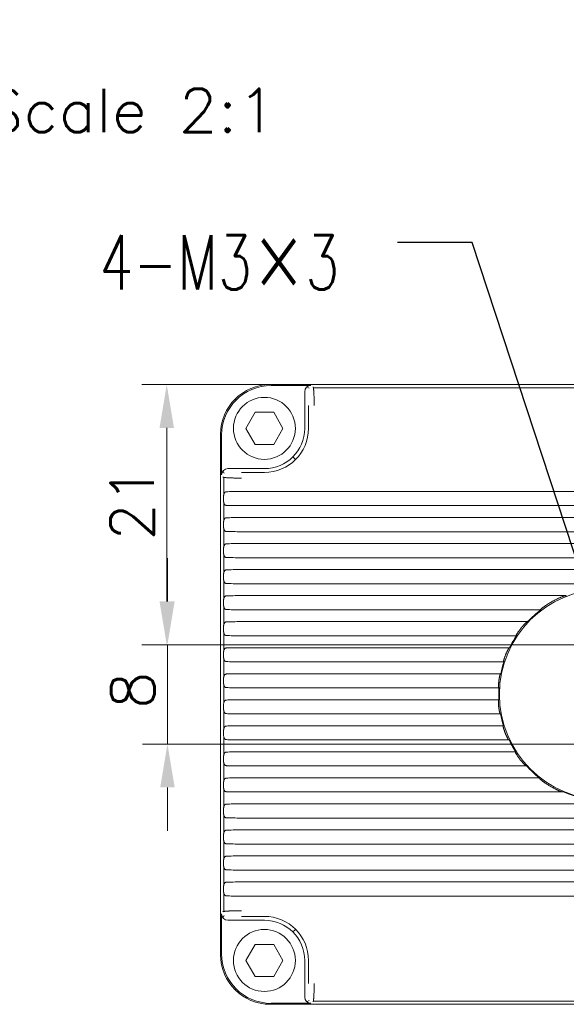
# Model space of a CAD drawing. Header units: millimetres. Extents: x 0 to 420, y 0 to 297.
# Tile 28 of 44: x 257 to 301, y 127 to 206. Entities that reach past the tile are written whole.
import ezdxf

# ---------------------------------------------------------------- set-up
doc = ezdxf.new("R2010")
doc.units = ezdxf.units.MM
doc.layers.add('1', color=7, linetype='Continuous', true_color=0xffffff)
doc.layers.add('171', color=7, linetype='Continuous', true_color=0xffffff)
doc.styles.add('blockfont', font='simplex.shx')
doc.styles.add('chinesef_fs', font='simplex.shx', dxfattribs={"bigfont": 'gbcbig.shx'})
doc.dimstyles.get("Standard").update_dxf_attribs({"dimtxt": 0.18, "dimasz": 0.18, "dimexe": 0.18, "dimexo": 0.0625, "dimgap": 0.09, "dimtad": 0, "dimtih": 1, "dimtoh": 1, "dimdec": 4, "dimzin": 0, "dimdsep": 46, "dimtxsty": 'Standard', "dimcen": 0.09, "dimclre": 7, "dimclrt": 7, "dimadec": 0, "dimazin": 0, "dimtfac": 1, "dimtdec": 4, "dimtofl": 0, "dimtmove": 0, "dimatfit": 3, "dimfxl": 1, "dimtolj": 1, "dimtzin": 0, "dimarcsym": 0})

# ---------------------------------------------------------------- blocks, each defined once
blk = doc.blocks.new('*D21')
at = {"layer": '171', "color": 250, "linetype": 'Continuous', "lineweight": 13, "transparency": 16777216}
for p, q in [((268.434, 159.25), (268.434, 162.75)), ((268.434, 155.75), (268.434, 147.75)), ((268.434, 144.25), (268.434, 140.75))]:
    blk.add_line(p, q, dxfattribs=at)
at = {"layer": '171', "color": 124, "linetype": 'Continuous', "lineweight": 13, "transparency": 16777216}
for p, q in [((303.725, 155.75), (266.434, 155.75)), ((303.725, 147.75), (266.434, 147.75))]:
    blk.add_line(p, q, dxfattribs=at)
at = {"layer": '171', "color": 250, "linetype": 'Continuous', "lineweight": 18, "transparency": 16777216}
for points in [[(267.85, 159.25), (269.017, 159.25), (268.434, 155.75)], [(267.85, 144.25), (269.017, 144.25), (268.434, 147.75)]]:
    blk.add_solid(points, dxfattribs=at)
at = {"layer": 'Defpoints', "color": 0, "linetype": 'Continuous', "lineweight": 18, "transparency": 16777216}
for p in [(303.725, 155.75), (268.434, 147.75), (303.725, 147.75)]:
    blk.add_point(p, dxfattribs=at)
at = {"layer": '171', "color": 250, "linetype": 'Continuous', "lineweight": 13, "transparency": 16777216, "insert": (263.884, 150.584), "char_height": 3.5, "attachment_point": 1, "rotation": 90, "style": 'blockfont'}
blk.add_mtext('\\A1;8', dxfattribs=at)
blk = doc.blocks.new('*D22')
at = {"layer": '171', "color": 124, "linetype": 'Continuous', "lineweight": 13, "transparency": 16777216}
for p, q in [((276.719, 176.75), (266.38, 176.75)), ((303.725, 155.75), (266.38, 155.75))]:
    blk.add_line(p, q, dxfattribs=at)
at = {"layer": '171', "color": 250, "linetype": 'Continuous', "lineweight": 13, "transparency": 16777216}
blk.add_line((268.38, 173.25), (268.38, 159.25), dxfattribs=at)
at = {"layer": '171', "color": 250, "linetype": 'Continuous', "lineweight": 18, "transparency": 16777216}
for points in [[(267.796, 173.25), (268.963, 173.25), (268.38, 176.75)], [(267.796, 159.25), (268.963, 159.25), (268.38, 155.75)]]:
    blk.add_solid(points, dxfattribs=at)
at = {"layer": 'Defpoints', "color": 0, "linetype": 'Continuous', "lineweight": 18, "transparency": 16777216}
for p in [(276.719, 176.75), (268.38, 155.75), (303.725, 155.75)]:
    blk.add_point(p, dxfattribs=at)
at = {"layer": '171', "color": 250, "linetype": 'Continuous', "lineweight": 13, "transparency": 16777216, "insert": (263.83, 164.167), "char_height": 3.5, "attachment_point": 1, "rotation": 90, "style": 'blockfont'}
blk.add_mtext('\\A1;21', dxfattribs=at)
blk = doc.blocks.new('LABLE3D_1', base_point=(296.049, 183.252))
at = {"layer": '171', "color": 250, "linetype": 'Continuous', "lineweight": 13, "insert": (231.528, 179.335), "char_height": 2.5, "attachment_point": 7, "line_spacing_factor": 0.903614, "style": 'chinesef_fs'}
blk.add_mtext('{\\H1.7514x;\\W0.7281;4-M3\\fSimSun|b0|i0|c134|p2;×\\Fsimplex,gbcbig|c134;3}', dxfattribs=at)

msp = doc.modelspace()

# ---------------------------------------------------------------- linework, layer by layer
at = {"layer": '1', "color": 250, "linetype": 'Continuous', "lineweight": 18}
for p, q in [((276.725, 176.75), (386.725, 176.75)), ((276.798, 176.672), (280.01, 176.672)), ((279.51, 173.215), (279.51, 176.173)), ((275.51, 174.514), (274.76, 173.215)), ((277.01, 174.514), (275.51, 174.514)), ((277.76, 173.215), (277.01, 174.514)), ((274.76, 173.215), (275.51, 171.916)), ((277.01, 171.916), (277.76, 173.215)), ((272.725, 172.756), (272.725, 172.75)), ((272.725, 130.75), (272.725, 172.75)), ((272.803, 169.465), (272.803, 172.677)), ((275.51, 171.916), (277.01, 171.916)), ((273.302, 169.965), (276.26, 169.965)), ((389.039, 168.122), (274.41, 168.122)), ((389.039, 166.979), (274.41, 166.979)), ((389.039, 166.022), (274.41, 166.022)), ((389.039, 164.879), (274.41, 164.879)), ((389.039, 163.922), (274.41, 163.922)), ((389.039, 162.779), (274.41, 162.779)), ((389.039, 161.822), (274.41, 161.822)), ((389.039, 160.679), (274.41, 160.679)), ((300.626, 159.722), (274.41, 159.722)), ((298.576, 158.579), (274.41, 158.579)), ((297.506, 157.622), (274.41, 157.622)), ((296.574, 156.501), (296.598, 156.479)), ((296.598, 156.479), (274.41, 156.479)), ((296.049, 155.522), (274.41, 155.522)), ((295.586, 154.379), (274.41, 154.379)), ((295.559, 154.401), (295.586, 154.379)), ((295.337, 153.422), (274.41, 153.422)), ((295.189, 152.279), (274.41, 152.279)), ((295.183, 151.322), (274.41, 151.322)), ((295.318, 150.179), (274.41, 150.179)), ((295.555, 149.222), (274.41, 149.222)), ((295.527, 149.2), (295.555, 149.222)), ((296, 148.079), (274.41, 148.079)), ((296.533, 147.122), (274.41, 147.122)), ((296.508, 147.1), (296.533, 147.122)), ((297.413, 145.979), (274.41, 145.979)), ((298.446, 145.022), (274.41, 145.022)), ((300.38, 143.879), (274.41, 143.879)), ((389.039, 142.922), (274.41, 142.922)), ((389.039, 141.779), (274.41, 141.779)), ((389.039, 140.822), (274.41, 140.822)), ((389.039, 139.679), (274.41, 139.679)), ((389.039, 138.722), (274.41, 138.722)), ((389.039, 137.579), (274.41, 137.579)), ((389.039, 136.622), (274.41, 136.622)), ((389.039, 135.479), (274.41, 135.479)), ((272.803, 130.823), (272.803, 134.036)), ((276.26, 133.536), (273.302, 133.536)), ((274.76, 130.286), (275.51, 131.585)), ((275.51, 131.585), (277.01, 131.585)), ((277.01, 131.585), (277.76, 130.286)), ((275.51, 128.987), (274.76, 130.286)), ((277.76, 130.286), (277.01, 128.987)), ((279.51, 127.327), (279.51, 130.286)), ((277.01, 128.987), (275.51, 128.987)), ((276.719, 126.75), (276.725, 126.75)), ((386.725, 126.75), (276.725, 126.75)), ((280.01, 126.829), (276.798, 126.829))]:
    msp.add_line(p, q, dxfattribs=at)
at = {"layer": '1', "color": 250, "linetype": 'Continuous', "lineweight": 13}
for p, q in [((279.879, 176.451), (279.695, 176.561)), ((280.215, 176.488), (383.235, 176.488)), ((273.973, 175.502), (273.896, 175.579)), ((279.816, 173.215), (279.816, 175.065)), ((278.747, 170.728), (278.558, 170.917)), ((272.914, 169.78), (273.024, 169.596)), ((272.987, 169.26), (272.987, 167.897)), ((274.41, 169.659), (276.26, 169.659)), ((272.987, 167.203), (272.987, 165.797)), ((272.987, 165.103), (272.987, 163.697)), ((272.987, 163.003), (272.987, 161.597)), ((272.987, 160.903), (272.987, 159.497)), ((272.987, 158.803), (272.987, 157.397)), ((272.987, 156.703), (272.987, 155.297)), ((272.987, 154.603), (272.987, 153.197)), ((272.987, 152.503), (272.987, 151.098)), ((272.987, 150.404), (272.987, 148.997)), ((272.987, 148.304), (272.987, 146.897)), ((272.987, 146.204), (272.987, 144.797)), ((272.987, 144.104), (272.987, 142.698)), ((272.987, 142.004), (272.987, 140.598)), ((272.987, 139.904), (272.987, 138.497)), ((272.987, 137.804), (272.987, 136.397)), ((272.987, 135.704), (272.987, 134.24)), ((273.024, 133.905), (272.914, 133.721)), ((276.26, 133.842), (274.41, 133.842)), ((278.558, 132.584), (278.747, 132.772)), ((279.816, 128.436), (279.816, 130.286)), ((273.973, 127.998), (273.896, 127.922)), ((279.695, 126.94), (279.879, 127.05)), ((383.235, 127.012), (280.215, 127.012))]:
    msp.add_line(p, q, dxfattribs=at)
at = {"layer": '1', "color": 250, "linetype": 'Continuous', "lineweight": 18}
for centre, radius, start, end in [((276.725, 172.75), 4, 90.0785, 179.9215), ((276.725, 172.75), 4, 90, 90.07852), ((276.26, 173.215), 2.5, 0, 180), ((276.26, 173.215), 2.5, 180, 0), ((276.26, 173.215), 3.25, 270, 0), ((303.725, 151.75), 8.5, 90, 270), ((303.725, 151.75), 8.552, 127.01719, 136.64576), ((303.725, 151.75), 8.552, 146.43311, 153.83472), ((303.725, 151.75), 8.552, 162.09948, 168.7309), ((303.725, 151.75), 8.552, 176.4557, 182.87331), ((303.725, 151.75), 8.552, 190.58678, 197.19787), ((303.725, 151.75), 8.552, 205.42121, 212.76655), ((303.725, 151.75), 8.552, 222.43974, 231.88397), ((303.725, 151.75), 8.552, 246.97866, 270), ((276.26, 130.286), 3.25, 0, 90), ((276.26, 130.286), 2.5, 0, 180), ((276.725, 130.75), 4, 180, 180.07852), ((276.725, 130.75), 4, 180.0785, 269.9215), ((276.26, 130.286), 2.5, 180, 0)]:
    msp.add_arc(centre, radius, start, end, dxfattribs=at)
at = {"layer": '1', "color": 250, "linetype": 'Continuous', "lineweight": 13}
for centre, radius, start, end in [((276.26, 173.215), 2.5, 0, 180), ((276.26, 173.215), 2.5, 180, 0), ((276.26, 173.215), 3.556, 270, 0), ((276.26, 130.286), 3.556, 0, 90), ((276.26, 130.286), 2.5, 0, 180), ((276.26, 130.286), 2.5, 0, 180)]:
    msp.add_arc(centre, radius, start, end, dxfattribs=at)
at = {"layer": '1', "color": 250, "linetype": 'Continuous', "lineweight": 18}
for centre, major_axis, ratio, start_param, end_param in [((276.809, 172.666), (2.836, -2.836), 0.997265, 2.357564, 3.925621), ((280.012, 176.171), (0.431, -0.258), 0.99484, 2.112781, 3.679016), ((273.304, 169.463), (-0.258, 0.431), 0.99484, 5.745762, 7.311997), ((274.41, 168.069), (-1.5, 0), 0.034921, 4.712389, 5.655586), ((274.41, 167.031), (-1.5, 0), 0.034921, 0.6276, 1.570796), ((274.41, 165.969), (-1.5, 0), 0.034921, 4.712389, 5.655586), ((274.41, 164.931), (-1.5, 0), 0.034921, 0.6276, 1.570796), ((274.41, 163.869), (-1.5, 0), 0.034921, 4.712389, 5.655586), ((274.41, 162.831), (-1.5, 0), 0.034921, 0.6276, 1.570796), ((274.41, 161.769), (-1.5, 0), 0.034921, 4.712389, 5.655586), ((274.41, 160.731), (-1.5, 0), 0.034921, 0.6276, 1.570796), ((274.41, 159.669), (-1.5, 0), 0.034921, 4.712389, 5.655586), ((274.41, 158.631), (-1.5, 0), 0.034921, 0.6276, 1.570796), ((274.41, 157.569), (-1.5, 0), 0.034921, 4.712389, 5.655586), ((274.41, 156.531), (-1.5, 0), 0.034921, 0.6276, 1.570796), ((274.41, 155.469), (-1.5, 0), 0.034921, 4.712389, 5.655586), ((274.41, 154.431), (-1.5, 0), 0.034921, 0.6276, 1.570796), ((274.41, 153.369), (-1.5, 0), 0.034921, 4.712389, 5.655586), ((274.41, 152.331), (-1.5, 0), 0.034921, 0.6276, 1.570796), ((274.41, 151.269), (-1.5, 0), 0.034921, 4.712389, 5.655586), ((274.41, 150.231), (-1.5, 0), 0.034921, 0.6276, 1.570796), ((274.41, 149.169), (-1.5, 0), 0.034921, 4.712389, 5.655586), ((274.41, 148.131), (-1.5, 0), 0.034921, 0.6276, 1.570796), ((274.41, 147.069), (-1.5, 0), 0.034921, 4.712389, 5.655586), ((274.41, 146.031), (-1.5, 0), 0.034921, 0.6276, 1.570796), ((274.41, 144.969), (-1.5, 0), 0.034921, 4.712389, 5.655586), ((274.41, 143.931), (-1.5, 0), 0.034921, 0.6276, 1.570796), ((274.41, 142.869), (-1.5, 0), 0.034921, 4.712389, 5.655586), ((274.41, 141.831), (-1.5, 0), 0.034921, 0.6276, 1.570796), ((274.41, 140.769), (-1.5, 0), 0.034921, 4.712389, 5.655586), ((274.41, 139.731), (-1.5, 0), 0.034921, 0.6276, 1.570796), ((274.41, 138.669), (-1.5, 0), 0.034921, 4.712389, 5.655586), ((274.41, 137.631), (-1.5, 0), 0.034921, 0.6276, 1.570796), ((274.41, 136.569), (-1.5, 0), 0.034921, 4.712389, 5.655586), ((274.41, 135.531), (-1.5, 0), 0.034921, 0.6276, 1.570796), ((273.304, 134.038), (0.258, 0.431), 0.99484, 2.112781, 3.679016), ((276.809, 130.834), (2.836, 2.836), 0.997265, 2.357564, 3.925621), ((280.012, 127.33), (-0.431, -0.258), 0.99484, 5.745762, 7.311997)]:
    msp.add_ellipse(centre, major_axis=major_axis, ratio=ratio, start_param=start_param, end_param=end_param, dxfattribs=at)
for points in [[(280.192, 176.563), (280.194, 176.56), (280.2, 176.551), (280.208, 176.523), (280.216, 176.483), (280.224, 176.429), (280.231, 176.364), (280.238, 176.287), (280.245, 176.199), (280.251, 176.101), (280.256, 175.993), (280.261, 175.878), (280.265, 175.755), (280.268, 175.626), (280.271, 175.492), (280.273, 175.353), (280.274, 175.21), (280.275, 175.113), (280.275, 175.065)], [(274.41, 169.2), (274.362, 169.2), (274.267, 169.201), (274.127, 169.202), (273.989, 169.204), (273.855, 169.207), (273.726, 169.21), (273.602, 169.214), (273.486, 169.219), (273.379, 169.224), (273.28, 169.23), (273.192, 169.237), (273.114, 169.244), (273.048, 169.251), (272.995, 169.259), (272.953, 169.267), (272.924, 169.275), (272.915, 169.281), (272.912, 169.283)], [(273.196, 167.001), (273.18, 167.001), (273.149, 167.006), (273.111, 167.02), (273.077, 167.041), (273.049, 167.069), (273.026, 167.103), (273.006, 167.143), (272.99, 167.189), (272.977, 167.24), (272.967, 167.296), (272.96, 167.356), (272.955, 167.419), (272.952, 167.484), (272.951, 167.55), (272.952, 167.616), (272.955, 167.682), (272.96, 167.744), (272.967, 167.805), (272.977, 167.86), (272.99, 167.912), (273.006, 167.957), (273.026, 167.998), (273.049, 168.032), (273.077, 168.06), (273.111, 168.081), (273.15, 168.095), (273.18, 168.099), (273.196, 168.1)], [(273.196, 164.901), (273.18, 164.901), (273.149, 164.906), (273.111, 164.92), (273.077, 164.941), (273.049, 164.969), (273.026, 165.003), (273.006, 165.043), (272.99, 165.089), (272.977, 165.14), (272.967, 165.196), (272.96, 165.256), (272.955, 165.319), (272.952, 165.384), (272.951, 165.45), (272.952, 165.516), (272.955, 165.582), (272.96, 165.644), (272.967, 165.705), (272.977, 165.76), (272.99, 165.812), (273.006, 165.857), (273.026, 165.898), (273.049, 165.932), (273.077, 165.96), (273.111, 165.981), (273.15, 165.995), (273.18, 165.999), (273.196, 166)], [(273.196, 162.801), (273.18, 162.801), (273.149, 162.806), (273.111, 162.82), (273.077, 162.841), (273.049, 162.869), (273.026, 162.903), (273.006, 162.943), (272.99, 162.989), (272.977, 163.04), (272.967, 163.096), (272.96, 163.156), (272.955, 163.219), (272.952, 163.284), (272.951, 163.35), (272.952, 163.416), (272.955, 163.482), (272.96, 163.544), (272.967, 163.605), (272.977, 163.66), (272.99, 163.712), (273.006, 163.757), (273.026, 163.798), (273.049, 163.832), (273.077, 163.86), (273.111, 163.881), (273.15, 163.895), (273.18, 163.899), (273.196, 163.9)], [(273.196, 160.701), (273.18, 160.701), (273.149, 160.706), (273.111, 160.72), (273.077, 160.741), (273.049, 160.769), (273.026, 160.803), (273.006, 160.843), (272.99, 160.889), (272.977, 160.94), (272.967, 160.996), (272.96, 161.056), (272.955, 161.119), (272.952, 161.184), (272.951, 161.25), (272.952, 161.316), (272.955, 161.382), (272.96, 161.444), (272.967, 161.505), (272.977, 161.56), (272.99, 161.612), (273.006, 161.657), (273.026, 161.698), (273.049, 161.732), (273.077, 161.76), (273.111, 161.781), (273.15, 161.795), (273.18, 161.799), (273.196, 161.8)], [(273.196, 158.601), (273.18, 158.601), (273.149, 158.606), (273.111, 158.62), (273.077, 158.641), (273.049, 158.669), (273.026, 158.703), (273.006, 158.743), (272.99, 158.789), (272.977, 158.84), (272.967, 158.896), (272.96, 158.956), (272.955, 159.019), (272.952, 159.084), (272.951, 159.15), (272.952, 159.216), (272.955, 159.282), (272.96, 159.344), (272.967, 159.405), (272.977, 159.46), (272.99, 159.512), (273.006, 159.557), (273.026, 159.598), (273.049, 159.632), (273.077, 159.66), (273.111, 159.681), (273.15, 159.695), (273.18, 159.699), (273.196, 159.7)], [(300.484, 159.7), (300.5, 159.702), (300.531, 159.707), (300.579, 159.715), (300.61, 159.719), (300.626, 159.722)], [(298.55, 158.601), (298.553, 158.598), (298.559, 158.593), (298.567, 158.586), (298.573, 158.581), (298.576, 158.579)], [(273.196, 156.501), (273.18, 156.501), (273.149, 156.506), (273.111, 156.52), (273.077, 156.541), (273.049, 156.569), (273.026, 156.603), (273.006, 156.643), (272.99, 156.689), (272.977, 156.74), (272.967, 156.796), (272.96, 156.856), (272.955, 156.919), (272.952, 156.984), (272.951, 157.05), (272.952, 157.116), (272.955, 157.182), (272.96, 157.244), (272.967, 157.305), (272.977, 157.36), (272.99, 157.412), (273.006, 157.457), (273.026, 157.498), (273.049, 157.532), (273.077, 157.56), (273.111, 157.581), (273.15, 157.595), (273.18, 157.599), (273.196, 157.6)], [(297.441, 157.6), (297.439, 157.599), (297.434, 157.596), (297.42, 157.586), (297.4, 157.569), (297.374, 157.544), (297.341, 157.513), (297.301, 157.472), (297.254, 157.423), (297.201, 157.366), (297.142, 157.3), (297.081, 157.229), (297.017, 157.153), (296.955, 157.076), (296.895, 156.999), (296.84, 156.924), (296.789, 156.854), (296.744, 156.789), (296.704, 156.73), (296.67, 156.678), (296.641, 156.632), (296.618, 156.593), (296.599, 156.561), (296.586, 156.536), (296.577, 156.517), (296.573, 156.505), (296.573, 156.501), (296.574, 156.501)], [(297.441, 157.6), (297.448, 157.602), (297.463, 157.607), (297.484, 157.614), (297.499, 157.619), (297.506, 157.622)], [(273.196, 154.401), (273.18, 154.401), (273.149, 154.406), (273.111, 154.42), (273.077, 154.441), (273.049, 154.469), (273.026, 154.503), (273.006, 154.543), (272.99, 154.589), (272.977, 154.64), (272.967, 154.696), (272.96, 154.756), (272.955, 154.819), (272.952, 154.884), (272.951, 154.95), (272.952, 155.016), (272.955, 155.082), (272.96, 155.144), (272.967, 155.205), (272.977, 155.26), (272.99, 155.312), (273.006, 155.357), (273.026, 155.398), (273.049, 155.432), (273.077, 155.46), (273.111, 155.481), (273.15, 155.495), (273.18, 155.499), (273.196, 155.5)], [(296.002, 155.5), (296, 155.499), (295.996, 155.495), (295.986, 155.482), (295.972, 155.461), (295.955, 155.433), (295.935, 155.397), (295.912, 155.354), (295.886, 155.303), (295.858, 155.247), (295.829, 155.185), (295.799, 155.119), (295.769, 155.05), (295.74, 154.979), (295.712, 154.909), (295.686, 154.84), (295.661, 154.773), (295.639, 154.71), (295.62, 154.651), (295.603, 154.596), (295.589, 154.548), (295.577, 154.506), (295.568, 154.47), (295.562, 154.441), (295.558, 154.42), (295.557, 154.406), (295.558, 154.401), (295.559, 154.401)], [(296.002, 155.5), (296.007, 155.502), (296.018, 155.507), (296.033, 155.514), (296.043, 155.519), (296.049, 155.522)], [(273.196, 152.301), (273.18, 152.301), (273.149, 152.306), (273.111, 152.32), (273.077, 152.341), (273.049, 152.369), (273.026, 152.403), (273.006, 152.443), (272.99, 152.489), (272.977, 152.54), (272.967, 152.596), (272.96, 152.656), (272.955, 152.719), (272.952, 152.784), (272.951, 152.85), (272.952, 152.916), (272.955, 152.982), (272.96, 153.044), (272.967, 153.105), (272.977, 153.16), (272.99, 153.212), (273.006, 153.257), (273.026, 153.298), (273.049, 153.332), (273.077, 153.36), (273.111, 153.381), (273.15, 153.395), (273.18, 153.399), (273.196, 153.4)], [(295.3, 153.4), (295.298, 153.399), (295.295, 153.395), (295.289, 153.38), (295.281, 153.358), (295.272, 153.328), (295.262, 153.29), (295.252, 153.246), (295.24, 153.196), (295.229, 153.14), (295.218, 153.08), (295.207, 153.016), (295.196, 152.95), (295.187, 152.882), (295.178, 152.815), (295.17, 152.747), (295.164, 152.682), (295.158, 152.619), (295.154, 152.56), (295.151, 152.505), (295.149, 152.455), (295.149, 152.411), (295.149, 152.374), (295.15, 152.343), (295.152, 152.321), (295.154, 152.306), (295.156, 152.301), (295.157, 152.301)], [(295.3, 153.4), (295.304, 153.402), (295.312, 153.407), (295.325, 153.414), (295.333, 153.419), (295.337, 153.422)], [(295.157, 152.301), (295.161, 152.298), (295.168, 152.293), (295.178, 152.286), (295.185, 152.281), (295.189, 152.279)], [(273.196, 150.201), (273.18, 150.201), (273.149, 150.206), (273.111, 150.22), (273.077, 150.241), (273.049, 150.269), (273.026, 150.303), (273.006, 150.343), (272.99, 150.389), (272.977, 150.44), (272.967, 150.496), (272.96, 150.556), (272.955, 150.619), (272.952, 150.684), (272.951, 150.75), (272.952, 150.816), (272.955, 150.882), (272.96, 150.944), (272.967, 151.005), (272.977, 151.06), (272.99, 151.112), (273.006, 151.157), (273.026, 151.198), (273.049, 151.232), (273.077, 151.26), (273.111, 151.281), (273.15, 151.295), (273.18, 151.299), (273.196, 151.3)], [(295.152, 151.3), (295.15, 151.299), (295.148, 151.295), (295.146, 151.28), (295.144, 151.257), (295.142, 151.227), (295.142, 151.19), (295.142, 151.146), (295.143, 151.096), (295.145, 151.041), (295.149, 150.981), (295.153, 150.918), (295.159, 150.853), (295.166, 150.786), (295.174, 150.718), (295.183, 150.651), (295.192, 150.585), (295.203, 150.521), (295.213, 150.461), (295.224, 150.405), (295.234, 150.355), (295.245, 150.31), (295.254, 150.273), (295.263, 150.243), (295.27, 150.22), (295.276, 150.206), (295.279, 150.201), (295.281, 150.201)], [(295.152, 151.3), (295.155, 151.302), (295.162, 151.307), (295.173, 151.314), (295.179, 151.319), (295.183, 151.322)], [(295.281, 150.201), (295.285, 150.198), (295.293, 150.193), (295.305, 150.186), (295.314, 150.181), (295.318, 150.179)], [(273.196, 148.101), (273.18, 148.101), (273.149, 148.106), (273.111, 148.12), (273.077, 148.141), (273.049, 148.169), (273.026, 148.203), (273.006, 148.243), (272.99, 148.289), (272.977, 148.34), (272.967, 148.396), (272.96, 148.456), (272.955, 148.519), (272.952, 148.584), (272.951, 148.65), (272.952, 148.716), (272.955, 148.782), (272.96, 148.844), (272.967, 148.905), (272.977, 148.96), (272.99, 149.012), (273.006, 149.057), (273.026, 149.098), (273.049, 149.132), (273.077, 149.16), (273.111, 149.181), (273.15, 149.195), (273.18, 149.199), (273.196, 149.2)], [(295.527, 149.2), (295.526, 149.199), (295.525, 149.195), (295.526, 149.181), (295.529, 149.16), (295.535, 149.131), (295.544, 149.095), (295.555, 149.052), (295.569, 149.004), (295.585, 148.949), (295.604, 148.89), (295.625, 148.827), (295.648, 148.76), (295.673, 148.691), (295.7, 148.621), (295.729, 148.551), (295.757, 148.482), (295.786, 148.416), (295.814, 148.355), (295.841, 148.298), (295.866, 148.248), (295.889, 148.204), (295.909, 148.168), (295.925, 148.14), (295.938, 148.119), (295.948, 148.105), (295.953, 148.101), (295.954, 148.101)], [(295.954, 148.101), (295.959, 148.098), (295.97, 148.093), (295.985, 148.086), (295.995, 148.081), (296, 148.079)], [(273.196, 146.001), (273.18, 146.001), (273.149, 146.006), (273.111, 146.02), (273.077, 146.041), (273.049, 146.069), (273.026, 146.103), (273.006, 146.143), (272.99, 146.189), (272.977, 146.24), (272.967, 146.296), (272.96, 146.356), (272.955, 146.419), (272.952, 146.484), (272.951, 146.55), (272.952, 146.616), (272.955, 146.682), (272.96, 146.744), (272.967, 146.805), (272.977, 146.86), (272.99, 146.912), (273.006, 146.957), (273.026, 146.998), (273.049, 147.032), (273.077, 147.06), (273.111, 147.081), (273.15, 147.095), (273.18, 147.099), (273.196, 147.1)], [(296.508, 147.1), (296.508, 147.099), (296.507, 147.096), (296.512, 147.083), (296.52, 147.065), (296.533, 147.039), (296.551, 147.007), (296.574, 146.968), (296.602, 146.922), (296.635, 146.869), (296.673, 146.81), (296.717, 146.746), (296.767, 146.675), (296.82, 146.601), (296.878, 146.525), (296.938, 146.448), (296.999, 146.373), (297.058, 146.302), (297.115, 146.236), (297.166, 146.179), (297.212, 146.13), (297.251, 146.089), (297.283, 146.057), (297.309, 146.033), (297.328, 146.015), (297.342, 146.005), (297.348, 146.001), (297.35, 146.001)], [(297.35, 146.001), (297.357, 145.998), (297.371, 145.993), (297.392, 145.986), (297.406, 145.981), (297.413, 145.979)], [(273.196, 143.901), (273.18, 143.901), (273.149, 143.906), (273.111, 143.92), (273.077, 143.941), (273.049, 143.969), (273.026, 144.003), (273.006, 144.043), (272.99, 144.089), (272.977, 144.14), (272.967, 144.196), (272.96, 144.256), (272.955, 144.319), (272.952, 144.384), (272.951, 144.45), (272.952, 144.516), (272.955, 144.582), (272.96, 144.644), (272.967, 144.705), (272.977, 144.76), (272.99, 144.812), (273.006, 144.857), (273.026, 144.898), (273.049, 144.932), (273.077, 144.96), (273.111, 144.981), (273.15, 144.995), (273.18, 144.999), (273.196, 145)], [(298.421, 145), (298.423, 145.002), (298.429, 145.007), (298.437, 145.014), (298.443, 145.019), (298.446, 145.022)], [(300.249, 143.901), (300.263, 143.898), (300.292, 143.893), (300.336, 143.886), (300.365, 143.881), (300.38, 143.879)], [(273.196, 141.801), (273.18, 141.801), (273.149, 141.806), (273.111, 141.82), (273.077, 141.841), (273.049, 141.869), (273.026, 141.903), (273.006, 141.943), (272.99, 141.989), (272.977, 142.04), (272.967, 142.096), (272.96, 142.156), (272.955, 142.219), (272.952, 142.284), (272.951, 142.35), (272.952, 142.416), (272.955, 142.482), (272.96, 142.544), (272.967, 142.605), (272.977, 142.66), (272.99, 142.712), (273.006, 142.757), (273.026, 142.798), (273.049, 142.832), (273.077, 142.86), (273.111, 142.881), (273.15, 142.895), (273.18, 142.899), (273.196, 142.9)], [(273.196, 139.701), (273.18, 139.701), (273.149, 139.706), (273.111, 139.72), (273.077, 139.741), (273.049, 139.769), (273.026, 139.803), (273.006, 139.843), (272.99, 139.889), (272.977, 139.94), (272.967, 139.996), (272.96, 140.056), (272.955, 140.119), (272.952, 140.184), (272.951, 140.25), (272.952, 140.316), (272.955, 140.382), (272.96, 140.444), (272.967, 140.505), (272.977, 140.56), (272.99, 140.612), (273.006, 140.657), (273.026, 140.698), (273.049, 140.732), (273.077, 140.76), (273.111, 140.781), (273.15, 140.795), (273.18, 140.799), (273.196, 140.8)], [(273.196, 137.601), (273.18, 137.601), (273.149, 137.606), (273.111, 137.62), (273.077, 137.641), (273.049, 137.669), (273.026, 137.703), (273.006, 137.743), (272.99, 137.789), (272.977, 137.84), (272.967, 137.896), (272.96, 137.956), (272.955, 138.019), (272.952, 138.084), (272.951, 138.15), (272.952, 138.216), (272.955, 138.282), (272.96, 138.344), (272.967, 138.405), (272.977, 138.46), (272.99, 138.512), (273.006, 138.557), (273.026, 138.598), (273.049, 138.632), (273.077, 138.66), (273.111, 138.681), (273.15, 138.695), (273.18, 138.699), (273.196, 138.7)], [(273.196, 135.501), (273.18, 135.501), (273.149, 135.506), (273.111, 135.52), (273.077, 135.541), (273.049, 135.569), (273.026, 135.603), (273.006, 135.643), (272.99, 135.689), (272.977, 135.74), (272.967, 135.796), (272.96, 135.856), (272.955, 135.919), (272.952, 135.984), (272.951, 136.05), (272.952, 136.116), (272.955, 136.182), (272.96, 136.244), (272.967, 136.305), (272.977, 136.36), (272.99, 136.412), (273.006, 136.457), (273.026, 136.498), (273.049, 136.532), (273.077, 136.56), (273.111, 136.581), (273.15, 136.595), (273.18, 136.599), (273.196, 136.6)], [(272.912, 134.217), (272.915, 134.22), (272.924, 134.226), (272.952, 134.234), (272.992, 134.242), (273.046, 134.249), (273.111, 134.257), (273.188, 134.264), (273.276, 134.27), (273.374, 134.276), (273.482, 134.282), (273.597, 134.286), (273.72, 134.291), (273.849, 134.294), (273.983, 134.297), (274.122, 134.299), (274.265, 134.3), (274.362, 134.3), (274.41, 134.3)], [(280.275, 128.436), (280.275, 128.388), (280.274, 128.292), (280.273, 128.153), (280.271, 128.015), (280.268, 127.88), (280.265, 127.751), (280.261, 127.628), (280.256, 127.512), (280.251, 127.405), (280.245, 127.306), (280.238, 127.218), (280.231, 127.14), (280.224, 127.074), (280.216, 127.02), (280.208, 126.979), (280.2, 126.95), (280.194, 126.94), (280.192, 126.938)]]:
    msp.add_open_spline(points, degree=3, dxfattribs=at)
for points, knots in [([(300.484, 159.7), (300.478, 159.699), (300.467, 159.696), (300.447, 159.69), (300.439, 159.687), (300.423, 159.682), (300.414, 159.679), (300.388, 159.669), (300.368, 159.662), (300.328, 159.647), (300.307, 159.639), (300.264, 159.622), (300.242, 159.613), (300.197, 159.595), (300.175, 159.585), (300.129, 159.566), (300.105, 159.555), (300.058, 159.535), (300.035, 159.524), (299.964, 159.492), (299.917, 159.47), (299.821, 159.424), (299.774, 159.4), (299.678, 159.351), (299.63, 159.326), (299.533, 159.274), (299.485, 159.247), (299.389, 159.192), (299.342, 159.165), (299.248, 159.108), (299.201, 159.079), (299.108, 159.021), (299.063, 158.991), (298.972, 158.93), (298.928, 158.9), (298.863, 158.855), (298.842, 158.84), (298.811, 158.817), (298.801, 158.809), (298.781, 158.795), (298.771, 158.787), (298.742, 158.765), (298.723, 158.751), (298.687, 158.723), (298.67, 158.71), (298.638, 158.684), (298.623, 158.672), (298.604, 158.655), (298.598, 158.65), (298.586, 158.64), (298.581, 158.635), (298.567, 158.622), (298.56, 158.615), (298.553, 158.607), (298.552, 158.605), (298.55, 158.602), (298.55, 158.601), (298.55, 158.601)], [0, 0, 0, 0, 0.03125, 0.03125, 0.046875, 0.046875, 0.0625, 0.0625, 0.09375, 0.09375, 0.125, 0.125, 0.15625, 0.15625, 0.1875, 0.1875, 0.21875, 0.21875, 0.25, 0.25, 0.3125, 0.3125, 0.375, 0.375, 0.4375, 0.4375, 0.5, 0.5, 0.5625, 0.5625, 0.625, 0.625, 0.6875, 0.6875, 0.75, 0.75, 0.78125, 0.78125, 0.796875, 0.796875, 0.8125, 0.8125, 0.84375, 0.84375, 0.875, 0.875, 0.90625, 0.90625, 0.921875, 0.921875, 0.9375, 0.9375, 0.96875, 0.96875, 0.984375, 0.984375, 1, 1, 1, 1]), ([(298.421, 145), (298.419, 144.999), (298.421, 144.996), (298.427, 144.989), (298.429, 144.986), (298.436, 144.979), (298.439, 144.976), (298.452, 144.963), (298.462, 144.954), (298.481, 144.938), (298.487, 144.932), (298.501, 144.92), (298.508, 144.914), (298.53, 144.895), (298.546, 144.882), (298.579, 144.855), (298.597, 144.841), (298.652, 144.797), (298.691, 144.768), (298.752, 144.723), (298.772, 144.708), (298.804, 144.685), (298.814, 144.678), (298.836, 144.662), (298.846, 144.655), (298.9, 144.617), (298.944, 144.587), (299.032, 144.529), (299.076, 144.5), (299.144, 144.457), (299.167, 144.443), (299.212, 144.414), (299.235, 144.4), (299.304, 144.359), (299.396, 144.305), (299.487, 144.254), (299.578, 144.205), (299.624, 144.181), (299.715, 144.134), (299.76, 144.111), (299.828, 144.078), (299.851, 144.067), (299.895, 144.046), (299.917, 144.036), (299.961, 144.016), (299.982, 144.006), (300.025, 143.987), (300.046, 143.978), (300.086, 143.961), (300.106, 143.953), (300.134, 143.942), (300.143, 143.938), (300.16, 143.931), (300.169, 143.928), (300.194, 143.918), (300.209, 143.913), (300.227, 143.907), (300.233, 143.905), (300.242, 143.902), (300.246, 143.901), (300.249, 143.901)], [0, 0, 0, 0, 0.03125, 0.03125, 0.046875, 0.046875, 0.0625, 0.0625, 0.09375, 0.09375, 0.109375, 0.109375, 0.125, 0.125, 0.15625, 0.15625, 0.1875, 0.1875, 0.25, 0.25, 0.28125, 0.28125, 0.296875, 0.296875, 0.3125, 0.3125, 0.375, 0.375, 0.4375, 0.4375, 0.46875, 0.46875, 0.5, 0.5, 0.5625, 0.625, 0.625, 0.6875, 0.6875, 0.75, 0.75, 0.78125, 0.78125, 0.8125, 0.8125, 0.84375, 0.84375, 0.875, 0.875, 0.90625, 0.90625, 0.921875, 0.921875, 0.9375, 0.9375, 0.96875, 0.96875, 0.984375, 0.984375, 1, 1, 1, 1])]:
    msp.add_open_spline(points, degree=3, knots=knots, dxfattribs=at)

# ---------------------------------------------------------------- block references
at = {"layer": '171', "color": 156, "linetype": 'Continuous', "lineweight": 13}
msp.add_blockref('LABLE3D_1', (327.467, 188.326), dxfattribs=at)

# ---------------------------------------------------------------- texts
at = {"layer": '171', "color": 250, "linetype": 'Continuous', "lineweight": 13, "insert": (253.625, 197.111), "char_height": 3.5, "attachment_point": 7, "line_spacing_factor": 0.903614, "style": 'chinesef_fs'}
msp.add_mtext('{\\W1.0573;Scale 2:1}', dxfattribs=at)

# ---------------------------------------------------------------- dimensions: what is measured, and where the dimension line sits
at = {"layer": '171', "color": 250, "linetype": 'Continuous', "lineweight": 13}
for base, p1, p2, picture, middle in [((268.38, 155.75), (276.719, 176.75), (303.725, 155.75), '*D22', (268.38, 166.25)), ((268.434, 147.75), (303.725, 155.75), (303.725, 147.75), '*D21', (268.434, 151.75))]:
    dim = msp.add_linear_dim(base=base, p1=p1, p2=p2, angle=90, dimstyle='Standard', override={"dimtxt": 3.5, "dimasz": 3.5, "dimexe": 2, "dimexo": 0, "dimgap": 1.05, "dimtad": 1, "dimtih": 0, "dimtoh": 0, "dimdec": 1, "dimlfac": 1, "dimzin": 8, "dimdsep": 46, "dimlunit": 2, "dimtxsty": 'blockfont', "dimsah": 1, "dimse1": 0, "dimse2": 0, "dimsd1": 0, "dimsd2": 0, "dimclrd": 250, "dimclre": 124, "dimclrt": 250, "dimtol": 0, "dimtm": -0.1, "dimtfac": 0.571429, "dimtdec": 2, "dimtofl": 1, "dimtmove": 0, "dimatfit": 2, "dimtzin": 8, "dimlwd": 13, "dimlwe": 13}, dxfattribs=at)
    dim.commit()
    dim.dimension.update_dxf_attribs({"geometry": picture, "text_midpoint": middle, "dimtype": 160})

# ---------------------------------------------------------------- leaders
at = {"layer": '171', "color": 156, "linetype": 'Continuous', "lineweight": 13}
msp.add_leader([(303.779, 155.472), (293.025, 188.218), (287, 188.218)], dimstyle='Standard', override={"dimasz": 3.5}, dxfattribs=at)

doc.saveas('drawing.dxf')
